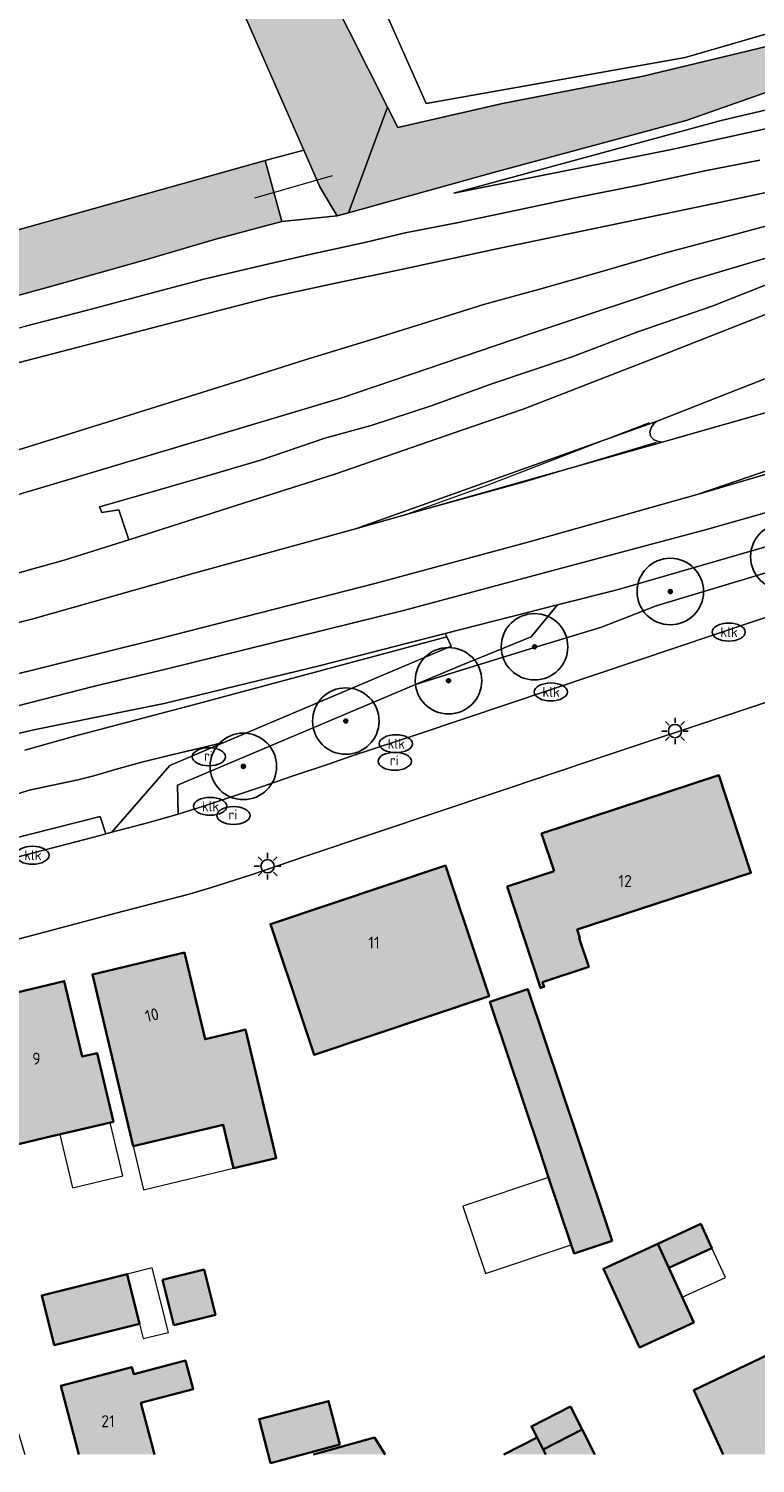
# Model space of a CAD drawing. Header units: metres. Extents: x 46249 to 49371, y 390656 to 391846.
# Tile 29 of 44: x 48940 to 48995, y 391541 to 391649. Entities that reach past the tile are written whole.
import ezdxf
from ezdxf.enums import TextEntityAlignment as Align

# ---------------------------------------------------------------- set-up
doc = ezdxf.new("R2010")
doc.units = ezdxf.units.M
for name, color, linetype, lineweight in [('B-WE-GR-BOOM-S', 90, 'Continuous', 25), ('B-WE-GR-BOUWLAND-G', 80, 'Continuous', 13), ('B-WE-GR-GRAS-G', 60, 'Continuous', 13), ('B-WE-GR-GRAS_KRUIDENRIJK-G', 80, 'Continuous', 18), ('B-WE-IE-MEUBILAIR-S', 7, 'Continuous', 25), ('B-WE-KW-KUNSTWERK_DUIKER-G', 170, 'Continuous', 18), ('B-WE-OG-BEBOUWING-G', 7, 'Continuous', 35), ('B-WE-OG-BEBOUWING_HUISNUMMER-T18', 10, 'Continuous', 18), ('B-WE-OG-BEBOUWING_LUIFEL-G', 7, 'Continuous', 18), ('B-WE-OG-TERREIN_ERF-G', 7, 'Continuous', 18), ('B-WE-OG-WATER_SLOOT-G', 120, 'Continuous', 18), ('B-WE-VH-GESLOTENVERHARDING_ASFALT-G', 10, 'Continuous', 18), ('B-WE-VH-GESLOTENVERHARDING_BETON-G', 10, 'Continuous', 18), ('B-WE-VH-OPENVERHARDING_STRAATBAKSTEEN-G', 90, 'Continuous', 18), ('B-WE-VH-OPENVERHARDING_TEGEL-G', 90, 'Continuous', 18), ('B-WE-VW-MARKERING-G', 7, 'Continuous', 18)]:
    doc.layers.add(name, color=color, linetype=linetype, lineweight=lineweight)
doc.layers.add('B-WE-OG-BEBOUWING-V', color=7, linetype='Continuous', lineweight=18, true_color=0xd46868)
doc.layers.add('B-WE-OG-WATER_SLOOT-V', color=7, linetype='Continuous', lineweight=18, true_color=0x99cae9)
doc.styles.add('NLCS-ISO', font='NLCS-ISO.ttf')
doc.styles.add('NLCS-ISO-ANNOTATIEF-T18', font='NLCS-ISO.ttf', dxfattribs={"height": 1.8})

# ---------------------------------------------------------------- blocks, each defined once
blk = doc.blocks.new('SIE-MEUBILAIR_PAAL_LICHTMAST-SO')
for points in [[(-0.62, 0), (-1, 0)], [(-0.71, 0.71), (-0.44, 0.44)], [(0, 1), (0, 0.62)], [(0.44, 0.44), (0.71, 0.71)], [(1, 0), (0.62, 0)], [(-0.71, -0.71), (-0.44, -0.44)], [(0, -0.62), (0, -1)], [(0.44, -0.44), (0.71, -0.71)]]:
    blk.add_lwpolyline(points)
blk.add_circle((0, 0), 0.5)
blk = doc.blocks.new('SIE-MEUBILAIR_PUT_RIOOLPUT-SO')
blk.add_ellipse((0, 0), major_axis=(1.25, 0), ratio=0.54)
at = {"style": 'NLCS-ISO'}
blk.add_text('ri', height=0.75, dxfattribs=at).set_placement((-0.04, 0.07), align=Align.MIDDLE_CENTER)
blk = doc.blocks.new('SIE-MEUBILAIR_PUT_KOLK-SO')
blk.add_ellipse((0, 0), major_axis=(1.25, 0), ratio=0.54)
at = {"style": 'NLCS-ISO'}
blk.add_text('klk', height=0.75, dxfattribs=at).set_placement((0.03, 0), align=Align.MIDDLE_CENTER)
blk = doc.blocks.new('SGR-BOOM_01')
h = blk.add_hatch(color=256)
edge = h.paths.add_edge_path()
edge.add_arc((0, 0), 0.15, 0, 360)
for radius in [2.5, 0.15, 0.045]:
    blk.add_circle((0, 0), radius)

msp = doc.modelspace()

# ---------------------------------------------------------------- hatches: boundary and pattern name
at = {"layer": 'B-WE-OG-BEBOUWING-V'}
for points in [[(48979.439, 391585.21), (48975.913, 391584.055), (48978.409, 391576.434), (48978.694, 391576.527), (48978.579, 391576.879), (48982.038, 391578.011), (48981.325, 391580.188), (48981.382, 391580.206), (48981.181, 391580.822), (48994.233, 391585.098), (48991.833, 391592.426), (48978.505, 391588.061)], [(48974.568, 391575.809), (48973.706, 391578.381), (48971.273, 391585.642), (48958.119, 391581.234), (48960.553, 391573.973), (48961.415, 391571.401)], [(48955.345, 391562.87), (48958.554, 391563.634), (48956.237, 391573.3), (48955.758, 391573.186), (48953.199, 391572.577), (48951.648, 391579.095), (48944.731, 391577.45), (48947.803, 391564.539), (48954.564, 391566.148), (48954.919, 391564.659)], [(48941.696, 391565.279), (48946.313, 391566.377), (48945.085, 391571.537), (48943.969, 391571.272), (48942.621, 391576.946), (48935.994, 391575.37), (48936.623, 391572.727), (48935.514, 391572.464), (48936.216, 391569.516), (48933.614, 391568.897), (48934.861, 391563.654)], [(48983.803, 391557.427), (48981.24, 391565.073), (48977.463, 391576.344), (48974.605, 391575.386), (48978.382, 391564.115), (48979.03, 391562.183), (48980.729, 391557.112), (48980.945, 391556.469)], [(48987.225, 391557.192), (48988.063, 391555.374), (48991.303, 391556.868), (48990.466, 391558.686)], [(48987.225, 391557.192), (48983.143, 391555.31), (48985.869, 391549.398), (48989.951, 391551.279), (48988.063, 391555.374)], [(48948.277, 391551.183), (48947.339, 391554.917), (48940.927, 391553.306), (48941.865, 391549.573)], [(48950.864, 391551.076), (48953.982, 391551.857), (48953.129, 391555.258), (48950.011, 391554.476)], [(48943.721, 391541.357), (48949.399, 391541.357), (48948.387, 391545.223), (48952.299, 391546.247), (48951.733, 391548.408), (48947.839, 391547.388), (48947.703, 391547.908), (48942.372, 391546.512)], [(48992.136, 391541.357), (48999.156, 391541.357), (48997.882, 391544.112), (48995.56, 391548.855), (48989.94, 391546.177)], [(48958.123, 391540.683), (48963.332, 391542.108), (48962.492, 391545.362), (48957.262, 391544.011)], [(48980.671, 391544.957), (48977.739, 391543.458), (48978.161, 391542.632), (48978.627, 391541.72), (48981.559, 391543.219)], [(48961.362, 391541.357), (48966.736, 391541.357), (48965.935, 391542.623)], [(48975.669, 391541.357), (48978.817, 391541.357), (48978.627, 391541.72), (48978.161, 391542.632)], [(48978.817, 391541.357), (48982.511, 391541.357), (48981.559, 391543.219), (48978.627, 391541.72)]]:
    msp.add_hatch(color=256, dxfattribs=at).paths.add_polyline_path(points)
at = {"layer": 'B-WE-OG-WATER_SLOOT-V'}
for points in [[(48893.116, 391845.854), (48888.395, 391845.854), (48891.296, 391834.69), (48901.723, 391794.562), (48910.069, 391761.312), (48911.092, 391757.236), (48911.127, 391757.143), (48914.415, 391748.382), (48936.721, 391693.891), (48960.626, 391639.441), (48961.83, 391636.698), (48962.783, 391635.085), (48963.128, 391634.501), (48963.974, 391634.736), (48966.924, 391642.673), (48961.085, 391654.286), (48939.583, 391703.323), (48926.38, 391732.778), (48920.137, 391749.337), (48916.359, 391758.203), (48913.086, 391769.21), (48911.29, 391776.923), (48909.956, 391782.655)], [(49014.117, 391650.345), (49010.369, 391652.96), (49010.25, 391652.8), (49009.774, 391652.239), (49009.232, 391651.742), (49008.633, 391651.315), (49007.986, 391650.966), (49007.3, 391650.7), (49000, 391648.35), (48986.123, 391645.018), (48975.568, 391642.964), (48967.693, 391641.143), (48966.924, 391642.673), (48963.974, 391634.736), (48974.879, 391637.769), (48989.371, 391641.687), (49000, 391645.4), (49003.15, 391646.3), (49011.75, 391649.25), (49011.752, 391649.251), (49013.5, 391649.9)], [(48957.713, 391638.67), (48929.928, 391630.881), (48904.174, 391624.236), (48892.654, 391621.166), (48880.986, 391618.07), (48868.587, 391614.785), (48855.605, 391611.341), (48845.456, 391608.58), (48834.003, 391605.421), (48821.049, 391601.829), (48812.567, 391599.43), (48803.502, 391596.871), (48794.241, 391594.275), (48785.889, 391592.001), (48775.354, 391589.116), (48765.837, 391586.523), (48762.203, 391585.488), (48761.954, 391585.95), (48758.156, 391583.904), (48760.039, 391580.938), (48760.403, 391580.366), (48769.436, 391582.818), (48779.882, 391585.635), (48790.219, 391588.482), (48801.018, 391591.315), (48815.479, 391595.035), (48824.522, 391597.376), (48824.679, 391597.417), (48829.801, 391598.679), (48837.731, 391601.026), (48847.181, 391603.709), (48855.435, 391605.964), (48863.164, 391608.019), (48871.082, 391610.161), (48879.878, 391612.517), (48885.959, 391614.112), (48892.161, 391615.881), (48899.989, 391617.955), (48907.077, 391619.891), (48913.189, 391621.593), (48920.533, 391623.525), (48928.747, 391625.722), (48933.95, 391627.101), (48941.522, 391629.178), (48948.553, 391631.153), (48953.925, 391632.718), (48958.98, 391634.069)], [(48854.833, 391611.131), (48854.833, 391605.8), (48855.435, 391605.964), (48863.164, 391608.019), (48871.082, 391610.161), (48879.878, 391612.517), (48885.959, 391614.112), (48892.161, 391615.881), (48899.989, 391617.955), (48907.077, 391619.891), (48913.189, 391621.593), (48920.533, 391623.525), (48928.747, 391625.722), (48933.95, 391627.101), (48941.522, 391629.178), (48948.553, 391631.153), (48953.925, 391632.718), (48958.98, 391634.069), (48957.713, 391638.67), (48929.928, 391630.881), (48904.174, 391624.236), (48892.654, 391621.166), (48880.986, 391618.07), (48868.587, 391614.785), (48855.605, 391611.341)]]:
    msp.add_hatch(color=256, dxfattribs=at).paths.add_polyline_path(points)

# ---------------------------------------------------------------- linework, layer by layer
at = {"layer": 'B-WE-GR-BOUWLAND-G', "ltscale": 0.2, "flags": 128}
msp.add_lwpolyline([(48854.833, 391611.131), (48855.605, 391611.341), (48868.587, 391614.785), (48880.986, 391618.07), (48892.654, 391621.166), (48904.174, 391624.236), (48929.928, 391630.881), (48957.713, 391638.67), (48960.626, 391639.441), (48936.721, 391693.891), (48914.415, 391748.382), (48911.127, 391757.143), (48854.833, 391750.462)], dxfattribs=at)
at = {"layer": 'B-WE-GR-GRAS-G', "ltscale": 0.2, "flags": 128}
msp.add_lwpolyline([(48893.116, 391845.854), (48909.956, 391782.655), (48911.29, 391776.923), (48911.492, 391776.974), (48918.106, 391756.469), (48929.351, 391729.217), (48933.055, 391724.851), (48954.619, 391677.226), (48969.832, 391642.962), (48989.279, 391646.402), (49008.726, 391652.091)], dxfattribs=at)
at = {"layer": 'B-WE-GR-GRAS_KRUIDENRIJK-G', "ltscale": 0.2, "flags": 128}
for points in [[(49008.726, 391652.091), (48989.279, 391646.402), (48969.832, 391642.962), (48954.619, 391677.226), (48933.055, 391724.851), (48929.351, 391729.217), (48918.106, 391756.469), (48911.492, 391776.974), (48911.29, 391776.923), (48911.29, 391776.923), (48913.086, 391769.21), (48916.359, 391758.203), (48920.137, 391749.337), (48926.38, 391732.778), (48939.583, 391703.323), (48961.085, 391654.286), (48966.924, 391642.673), (48967.693, 391641.143), (48975.568, 391642.964), (48986.123, 391645.018), (49000, 391648.35)], [(49000, 391645.4), (48989.371, 391641.687), (48974.879, 391637.769), (48963.974, 391634.736), (48963.128, 391634.501), (48958.98, 391634.069), (48953.925, 391632.718), (48948.553, 391631.153), (48941.522, 391629.178), (48933.95, 391627.101), (48928.747, 391625.722), (48920.533, 391623.525), (48913.189, 391621.593), (48907.077, 391619.891), (48899.989, 391617.955), (48892.161, 391615.881), (48885.959, 391614.112), (48879.878, 391612.517), (48871.082, 391610.161), (48863.164, 391608.019), (48855.435, 391605.964), (48854.833, 391605.8)], [(49000, 391645.4), (48989.371, 391641.687), (48974.879, 391637.769), (48963.974, 391634.736), (48963.128, 391634.501), (48958.98, 391634.069), (48953.925, 391632.718), (48948.553, 391631.153), (48941.522, 391629.178), (48933.95, 391627.101), (48928.747, 391625.722), (48920.533, 391623.525), (48913.189, 391621.593), (48907.077, 391619.891), (48899.989, 391617.955), (48892.161, 391615.881), (48885.959, 391614.112), (48879.878, 391612.517), (48871.082, 391610.161), (48863.164, 391608.019), (48855.435, 391605.964)], [(49000, 391642.079), (48988.265, 391639.505), (48971.899, 391636.205), (48992.003, 391641.674), (49000, 391643.563)], [(49000, 391642.079), (48988.265, 391639.505), (48971.899, 391636.205), (48992.003, 391641.674), (49000, 391643.563)], [(48847.946, 391602.07), (48860.69, 391605.419), (48871.955, 391608.491), (48882.449, 391611.318), (48891.551, 391613.68), (48898.356, 391615.438), (48909.368, 391618.282), (48921.625, 391621.479), (48927.952, 391623.097), (48933.676, 391624.631), (48939.701, 391626.207), (48944.275, 391627.38), (48948.787, 391628.586), (48953.202, 391629.762), (48957.361, 391630.752), (48960.945, 391631.562), (48965.325, 391632.517), (48968.256, 391633.227), (48972.125, 391633.97), (48976.409, 391634.894), (48980.899, 391635.831), (48985.945, 391636.838), (48990.771, 391637.88), (48994.892, 391638.695)], [(48854.833, 391603.88), (48860.69, 391605.419), (48871.955, 391608.491), (48882.449, 391611.318), (48891.551, 391613.68), (48898.356, 391615.438), (48909.368, 391618.282), (48921.625, 391621.479), (48927.952, 391623.097), (48933.676, 391624.631), (48939.701, 391626.207), (48944.275, 391627.38), (48948.787, 391628.586), (48953.202, 391629.762), (48957.361, 391630.752), (48960.945, 391631.562), (48965.325, 391632.517), (48968.256, 391633.227), (48972.125, 391633.97), (48976.409, 391634.894), (48980.899, 391635.831), (48985.945, 391636.838), (48990.771, 391637.88), (48994.892, 391638.695)], [(48995.376, 391636.249), (48991.977, 391635.533), (48986.548, 391634.406), (48981.022, 391633.249), (48975.003, 391631.989), (48968.06, 391630.493), (48963.124, 391629.468), (48958.155, 391628.381), (48954.741, 391627.524), (48941.848, 391624.148), (48931.287, 391621.411), (48923.745, 391619.441), (48915.769, 391617.34), (48908.119, 391615.402), (48900.488, 391613.365), (48898.971, 391612.967), (48891.002, 391610.879), (48882.967, 391608.818), (48874.951, 391606.658), (48867.458, 391604.698), (48860.508, 391602.839), (48854.369, 391601.284)], [(48995.376, 391636.249), (48991.977, 391635.533), (48986.548, 391634.406), (48981.022, 391633.249), (48975.003, 391631.989), (48968.06, 391630.493), (48963.124, 391629.468), (48958.155, 391628.381), (48954.741, 391627.524), (48941.848, 391624.148), (48931.287, 391621.411), (48923.745, 391619.441), (48915.769, 391617.34), (48908.119, 391615.402), (48900.488, 391613.365), (48898.971, 391612.967), (48891.002, 391610.879), (48882.967, 391608.818), (48874.951, 391606.658), (48867.458, 391604.698), (48860.508, 391602.839), (48854.833, 391601.402)], [(49000, 391634.976), (48992.179, 391632.871), (48987.907, 391631.74), (48982.851, 391630.258), (48978.259, 391628.975), (48974.24, 391627.872), (48970.794, 391626.79), (48966.055, 391625.303), (48960.726, 391623.684), (48955.849, 391622.132), (48946.643, 391619.24), (48936.033, 391615.934), (48928.859, 391614.186), (48923.037, 391612.844), (48914.559, 391610.699), (48907.482, 391608.97), (48898.829, 391606.945), (48888.871, 391604.524), (48879.881, 391602.386), (48870.949, 391600.208), (48863.568, 391598.473), (48854.283, 391596.279)], [(48854.283, 391596.279), (48863.568, 391598.473), (48870.949, 391600.208), (48879.881, 391602.386), (48888.871, 391604.524), (48898.829, 391606.945), (48907.482, 391608.97), (48914.559, 391610.699), (48923.037, 391612.844), (48928.859, 391614.186), (48936.033, 391615.934), (48946.643, 391619.24), (48955.849, 391622.132), (48960.726, 391623.684), (48966.055, 391625.303), (48970.794, 391626.79), (48974.24, 391627.872), (48978.259, 391628.975), (48982.851, 391630.258), (48987.907, 391631.74), (48992.179, 391632.871), (49000, 391634.976)], [(49000, 391634.976), (48992.179, 391632.871), (48987.907, 391631.74), (48982.851, 391630.258), (48978.259, 391628.975), (48974.24, 391627.872), (48970.794, 391626.79), (48966.055, 391625.303), (48960.726, 391623.684), (48955.849, 391622.132), (48946.643, 391619.24), (48936.033, 391615.934), (48928.859, 391614.186), (48923.037, 391612.844), (48914.559, 391610.699), (48907.482, 391608.97), (48898.829, 391606.945), (48888.871, 391604.524), (48879.881, 391602.386), (48870.949, 391600.208), (48863.568, 391598.473), (48854.833, 391596.409)], [(48854.833, 391596.409), (48863.568, 391598.473), (48870.949, 391600.208), (48879.881, 391602.386), (48888.871, 391604.524), (48898.829, 391606.945), (48907.482, 391608.97), (48914.559, 391610.699), (48923.037, 391612.844), (48928.859, 391614.186), (48936.033, 391615.934), (48946.643, 391619.24), (48955.849, 391622.132), (48960.726, 391623.684), (48966.055, 391625.303), (48970.794, 391626.79), (48974.24, 391627.872), (48978.259, 391628.975), (48982.851, 391630.258), (48987.907, 391631.74), (48992.179, 391632.871), (49000, 391634.976)], [(48854.833, 391592.229), (48855.191, 391592.316), (48866.458, 391595.083), (48878.797, 391598.116), (48890.693, 391601.059), (48894.254, 391601.942), (48901.419, 391603.718), (48912.353, 391606.409), (48933.217, 391611.802), (48941.543, 391614.258), (48951.497, 391617.224), (48963.414, 391620.805), (48977.718, 391625.661), (48989.625, 391629.607), (49000, 391632.7)], [(48855.191, 391592.316), (48866.458, 391595.083), (48878.797, 391598.116), (48890.693, 391601.059), (48894.254, 391601.942), (48901.419, 391603.718), (48912.353, 391606.409), (48933.217, 391611.802), (48941.543, 391614.258), (48951.497, 391617.224), (48963.414, 391620.805), (48977.718, 391625.661), (48989.625, 391629.607), (49000, 391632.7)], [(49000, 391632.7), (48989.625, 391629.607), (48977.718, 391625.661), (48963.414, 391620.805), (48951.497, 391617.224), (48941.543, 391614.258), (48933.217, 391611.802)], [(48937.094, 391607.089), (48942.617, 391608.597), (48947.47, 391610.146), (48947.47, 391610.146), (48946.732, 391612.402), (48945.454, 391612.196), (48945.262, 391612.609), (48948.887, 391613.642), (48953.645, 391615.03), (48957.359, 391616.125), (48962.204, 391617.779), (48965.685, 391618.728), (48970.205, 391620.22), (48974.749, 391621.878), (48980.734, 391623.875), (48985.665, 391625.767), (48991.311, 391627.719), (49000, 391631.15)], [(49000, 391631.15), (48991.311, 391627.719), (48985.665, 391625.767), (48980.734, 391623.875), (48974.749, 391621.878), (48970.205, 391620.22), (48965.685, 391618.728), (48962.204, 391617.779), (48957.359, 391616.125), (48953.645, 391615.03), (48948.887, 391613.642), (48945.262, 391612.609), (48945.454, 391612.196), (48946.732, 391612.402), (48947.47, 391610.146), (48955.054, 391612.566), (48962.962, 391615.081), (48972.571, 391618.417), (48977.103, 391619.973), (48987.226, 391623.897), (48997.234, 391627.835)], [(49000, 391616.422), (48990.188, 391613.548), (48977.577, 391609.991), (48966.071, 391606.874), (48949.711, 391602.699), (48937.765, 391599.733)], [(48937.95, 391597.351), (48944.899, 391599.139), (48950.344, 391600.441), (48968.131, 391604.832), (48978.965, 391607.724), (48990.904, 391610.918), (49000, 391613.494)], [(48939.66, 391594.313), (48943.392, 391595.367), (48952.239, 391597.696), (48971.366, 391602.842), (48971.244, 391603.087), (48961.882, 391600.69), (48950.137, 391597.833), (48940.21, 391595.811), (48933.736, 391594.298)], [(48939.66, 391594.313), (48943.392, 391595.367), (48952.239, 391597.696), (48971.366, 391602.842), (48971.366, 391602.842), (48971.244, 391603.087), (48961.882, 391600.69), (48950.137, 391597.833), (48940.21, 391595.811), (48933.736, 391594.298)], [(48935.757, 391589.959), (48939.981, 391591.314), (48943.53, 391592.054), (48944.84, 391592.4), (48946.554, 391592.879), (48948.362, 391593.388), (48950.38, 391593.898), (48952.272, 391594.353), (48954.495, 391594.858), (48954.604, 391594.888), (48971.712, 391602.144), (48971.366, 391602.842), (48952.239, 391597.696), (48943.392, 391595.367), (48939.66, 391594.313)], [(48935.757, 391589.959), (48939.981, 391591.314), (48939.981, 391591.314), (48943.53, 391592.054), (48944.84, 391592.4), (48946.554, 391592.879), (48948.362, 391593.388), (48950.38, 391593.898), (48952.272, 391594.353), (48954.495, 391594.858), (48954.604, 391594.888), (48971.712, 391602.144), (48971.366, 391602.842), (48952.239, 391597.696), (48943.392, 391595.367), (48939.66, 391594.313)], [(48928.722, 391583.601), (48945.312, 391587.912), (48945.753, 391588.029), (48945.328, 391589.338), (48931.551, 391585.853)], [(48928.722, 391583.601), (48945.312, 391587.912), (48945.753, 391588.029), (48945.328, 391589.338), (48931.551, 391585.853)]]:
    msp.add_lwpolyline(points, dxfattribs=at)
for points in [[(49027.712, 391651.869), (49027.79, 391651.9), (49028.904, 391652.369), (49028.7, 391652.9), (49030.143, 391653.602), (49028.286, 391656.029), (49023.255, 391654.362), (49019.429, 391653.32), (49018.074, 391651.419), (49017.309, 391650.347), (49014.169, 391647.948), (49009.576, 391645.825), (49000, 391643.563), (48992.003, 391641.674), (48971.899, 391636.205), (48988.265, 391639.505), (49000, 391642.079), (49003.81, 391642.915), (49011.645, 391644.588), (49020.325, 391648.935), (49023.624, 391650.239), (49024.26, 391650.49), (49027.712, 391651.869)], [(48960.626, 391639.441), (48957.713, 391638.67), (48958.98, 391634.069), (48963.128, 391634.501), (48962.783, 391635.085), (48961.83, 391636.698), (48960.626, 391639.441)], [(49004.861, 391610.517), (49004.421, 391612.116), (49001.795, 391611.39), (49000, 391610.893), (48995.428, 391609.627), (48984.186, 391606.382), (48979.691, 391605.242), (48977.716, 391602.833), (48972.423, 391600.696), (48969.018, 391599.255), (48971.323, 391599.981), (48977.648, 391601.929), (48982.993, 391603.564), (48987.11, 391605.186), (49004.861, 391610.517)], [(48951.172, 391589.494), (48953.096, 391590.11), (48954.817, 391590.684), (48957.513, 391591.596), (48959.74, 391592.369), (48962.398, 391593.249), (48964.267, 391593.902), (48969.232, 391595.518), (48982.585, 391600.009), (48997.485, 391605.013), (49005.916, 391607.808), (49005.798, 391608.234), (49005.448, 391609.511), (49005.153, 391610.586), (49004.861, 391610.517), (48987.11, 391605.186), (48982.993, 391603.564), (48977.648, 391601.929), (48971.323, 391599.981), (48969.018, 391599.255), (48951.12, 391591.681), (48951.172, 391589.494)], [(48931.08, 391588.165), (48931.457, 391586.315), (48931.551, 391585.853), (48945.328, 391589.338), (48945.753, 391588.029), (48946.196, 391588.146), (48950.56, 391593.173), (48954.604, 391594.888), (48954.495, 391594.858), (48952.272, 391594.353), (48950.38, 391593.898), (48948.362, 391593.388), (48946.554, 391592.879), (48944.84, 391592.4), (48943.53, 391592.054), (48939.981, 391591.314), (48935.757, 391589.959), (48933.853, 391589.325), (48932.538, 391588.82), (48931.08, 391588.165)]]:
    msp.add_lwpolyline(points, close=True, dxfattribs=at)
at = {"layer": 'B-WE-KW-KUNSTWERK_DUIKER-G', "ltscale": 0.2, "flags": 128}
msp.add_lwpolyline([(48956.94, 391635.86), (48962.78, 391637.55)], dxfattribs=at)
at = {"layer": 'B-WE-OG-BEBOUWING-G', "ltscale": 0.2, "flags": 128}
for points in [[(48979.439, 391585.21), (48975.913, 391584.055), (48978.409, 391576.434), (48978.694, 391576.527), (48978.579, 391576.879), (48982.038, 391578.011), (48981.325, 391580.188), (48981.382, 391580.206), (48981.181, 391580.822), (48994.233, 391585.098), (48991.833, 391592.426), (48978.505, 391588.061), (48979.439, 391585.21)], [(48974.568, 391575.809), (48973.706, 391578.381), (48971.273, 391585.642), (48958.119, 391581.234), (48960.553, 391573.973), (48961.415, 391571.401), (48974.568, 391575.809)], [(48955.345, 391562.87), (48958.554, 391563.634), (48956.237, 391573.3), (48955.758, 391573.186), (48953.199, 391572.577), (48951.648, 391579.095), (48944.731, 391577.45), (48947.803, 391564.539), (48954.564, 391566.148), (48954.919, 391564.659), (48955.345, 391562.87)], [(48941.696, 391565.279), (48946.313, 391566.377), (48945.085, 391571.537), (48943.969, 391571.272), (48942.621, 391576.946), (48935.994, 391575.37), (48936.623, 391572.727), (48935.514, 391572.464), (48936.216, 391569.516), (48933.614, 391568.897), (48934.861, 391563.654), (48941.696, 391565.279)], [(48983.803, 391557.427), (48981.24, 391565.073), (48977.463, 391576.344), (48974.605, 391575.386), (48978.382, 391564.115), (48979.03, 391562.183), (48980.729, 391557.112), (48980.945, 391556.469), (48983.803, 391557.427)], [(48987.225, 391557.192), (48988.063, 391555.374), (48991.303, 391556.868), (48990.466, 391558.686), (48987.225, 391557.192)], [(48987.225, 391557.192), (48983.143, 391555.31), (48985.869, 391549.398), (48989.951, 391551.279), (48988.063, 391555.374), (48987.225, 391557.192)], [(48948.277, 391551.183), (48947.339, 391554.917), (48940.927, 391553.306), (48941.865, 391549.573), (48948.277, 391551.183)], [(48950.864, 391551.076), (48953.982, 391551.857), (48953.129, 391555.258), (48950.011, 391554.476), (48950.864, 391551.076)], [(48958.123, 391540.683), (48963.332, 391542.108), (48962.492, 391545.362), (48957.262, 391544.011), (48958.123, 391540.683)], [(48980.671, 391544.957), (48977.739, 391543.458), (48978.161, 391542.632), (48978.627, 391541.72), (48981.559, 391543.219), (48980.671, 391544.957)]]:
    msp.add_lwpolyline(points, close=True, dxfattribs=at)
for points in [[(48949.399, 391541.357), (48948.387, 391545.223), (48952.299, 391546.247), (48951.733, 391548.408), (48947.839, 391547.388), (48947.703, 391547.908), (48942.372, 391546.512), (48943.721, 391541.357)], [(48999.156, 391541.357), (48997.882, 391544.112), (48995.56, 391548.855), (48989.94, 391546.177), (48992.136, 391541.357)], [(48966.736, 391541.357), (48965.935, 391542.623), (48961.362, 391541.357)], [(48978.817, 391541.357), (48978.627, 391541.72), (48978.161, 391542.632), (48975.669, 391541.357)], [(48982.511, 391541.357), (48981.559, 391543.219), (48978.627, 391541.72), (48978.817, 391541.357)]]:
    msp.add_lwpolyline(points, dxfattribs=at)
at = {"layer": 'B-WE-OG-BEBOUWING_LUIFEL-G', "ltscale": 0.2, "flags": 128}
for points in [[(48946.063, 391566.317), (48942.293, 391565.421), (48943.248, 391561.396), (48947.014, 391562.302), (48946.063, 391566.317)], [(48948.583, 391561.261), (48955.345, 391562.87), (48954.919, 391564.659), (48954.565, 391566.148), (48947.803, 391564.539), (48948.583, 391561.261)], [(48979.03, 391562.183), (48972.576, 391560.019), (48974.275, 391554.948), (48980.729, 391557.112), (48979.03, 391562.183)], [(48988.063, 391555.374), (48989.076, 391553.176), (48992.317, 391554.67), (48991.303, 391556.868), (48988.063, 391555.374)], [(48950.445, 391550.532), (48949.223, 391555.39), (48947.339, 391554.917), (48948.277, 391551.183), (48948.56, 391550.058), (48950.445, 391550.532)]]:
    msp.add_lwpolyline(points, close=True, dxfattribs=at)
at = {"layer": 'B-WE-OG-TERREIN_ERF-G', "ltscale": 0.2, "flags": 128}
for points in [[(49013.799, 391604.103), (48993.218, 391597.199), (48983.134, 391593.839), (48970.866, 391589.721), (48960.851, 391586.361), (48956.668, 391584.947), (48953.677, 391583.983), (48951.913, 391583.457), (48946.496, 391582.058), (48941.142, 391580.624), (48931.042, 391577.983), (48930.079, 391577.706), (48937.021, 391551.643), (48938.091, 391547.442), (48938.762, 391544.562), (48939.024, 391543.417), (48939.656, 391541.357)], [(48992.136, 391541.357), (48989.94, 391546.177), (48995.56, 391548.855), (48997.882, 391544.112), (49000.713, 391545.503), (48997.992, 391551.359), (49000.581, 391552.565), (49003.403, 391546.826), (49005.732, 391547.971), (49002.501, 391554.609), (49003.266, 391554.988), (49002.447, 391556.642), (49004.714, 391557.764), (49005.533, 391556.11), (49008.695, 391549.428), (49011.343, 391550.744), (49008.064, 391557.478), (49010.981, 391558.864), (49012.566, 391555.607), (49017.595, 391558.098), (49022.208, 391548.711), (49017.053, 391546.177), (49011.625, 391543.508), (49007.248, 391541.357)], [(48943.721, 391541.357), (48942.372, 391546.512), (48947.703, 391547.908), (48947.839, 391547.388), (48951.733, 391548.408), (48952.299, 391546.247), (48948.387, 391545.223), (48949.399, 391541.357)], [(48975.669, 391541.357), (48978.161, 391542.632), (48977.739, 391543.458), (48980.671, 391544.957), (48981.559, 391543.219), (48982.511, 391541.357)], [(48961.362, 391541.357), (48965.935, 391542.623), (48966.736, 391541.357)]]:
    msp.add_lwpolyline(points, dxfattribs=at)
for points in [[(48979.439, 391585.21), (48978.505, 391588.061), (48991.833, 391592.426), (48994.233, 391585.098), (48981.181, 391580.822), (48981.382, 391580.206), (48981.325, 391580.188), (48982.038, 391578.011), (48978.579, 391576.879), (48978.694, 391576.527), (48978.409, 391576.434), (48975.913, 391584.055), (48979.439, 391585.21)], [(48974.568, 391575.809), (48961.415, 391571.401), (48960.553, 391573.973), (48958.119, 391581.234), (48971.273, 391585.642), (48973.706, 391578.381), (48974.568, 391575.809)], [(48947.803, 391564.539), (48944.731, 391577.45), (48951.648, 391579.095), (48953.199, 391572.577), (48955.758, 391573.186), (48956.237, 391573.3), (48958.554, 391563.634), (48955.345, 391562.87), (48954.919, 391564.659), (48954.564, 391566.148), (48947.803, 391564.539)], [(48941.696, 391565.279), (48934.861, 391563.654), (48933.614, 391568.897), (48936.216, 391569.516), (48935.514, 391572.464), (48936.623, 391572.727), (48935.994, 391575.37), (48942.621, 391576.946), (48943.969, 391571.272), (48945.085, 391571.537), (48946.313, 391566.377), (48941.696, 391565.279)], [(48979.03, 391562.183), (48978.382, 391564.115), (48974.605, 391575.386), (48977.463, 391576.344), (48981.24, 391565.073), (48983.803, 391557.427), (48980.945, 391556.469), (48980.729, 391557.112), (48979.03, 391562.183)], [(48985.869, 391549.398), (48983.143, 391555.31), (48987.225, 391557.192), (48990.466, 391558.686), (48991.303, 391556.868), (48988.063, 391555.374), (48989.951, 391551.279), (48985.869, 391549.398)], [(48948.277, 391551.183), (48941.865, 391549.573), (48940.927, 391553.306), (48947.339, 391554.917), (48948.277, 391551.183)], [(48950.864, 391551.076), (48950.011, 391554.476), (48953.129, 391555.258), (48953.982, 391551.857), (48950.864, 391551.076)], [(48958.123, 391540.683), (48957.262, 391544.011), (48962.492, 391545.362), (48963.332, 391542.108), (48958.123, 391540.683)]]:
    msp.add_lwpolyline(points, close=True, dxfattribs=at)
at = {"layer": 'B-WE-OG-WATER_SLOOT-G', "ltscale": 0.2, "flags": 128}
for points in [[(48888.395, 391845.854), (48891.296, 391834.69), (48901.723, 391794.562), (48910.069, 391761.312), (48911.092, 391757.236), (48911.127, 391757.143), (48914.415, 391748.382), (48936.721, 391693.891), (48960.626, 391639.441), (48961.83, 391636.698), (48962.783, 391635.085), (48963.128, 391634.501), (48963.974, 391634.736), (48966.924, 391642.673), (48961.085, 391654.286), (48939.583, 391703.323), (48926.38, 391732.778), (48920.137, 391749.337), (48916.359, 391758.203), (48913.086, 391769.21), (48911.29, 391776.923), (48909.956, 391782.655), (48893.116, 391845.854)], [(48855.435, 391605.964), (48863.164, 391608.019), (48871.082, 391610.161), (48879.878, 391612.517), (48885.959, 391614.112), (48892.161, 391615.881), (48899.989, 391617.955), (48907.077, 391619.891), (48913.189, 391621.593), (48920.533, 391623.525), (48928.747, 391625.722), (48933.95, 391627.101), (48941.522, 391629.178), (48948.553, 391631.153), (48953.925, 391632.718), (48958.98, 391634.069), (48957.713, 391638.67), (48929.928, 391630.881), (48904.174, 391624.236), (48892.654, 391621.166), (48880.986, 391618.07), (48868.587, 391614.785), (48855.605, 391611.341)], [(48855.435, 391605.964), (48863.164, 391608.019), (48871.082, 391610.161), (48879.878, 391612.517), (48885.959, 391614.112), (48892.161, 391615.881), (48899.989, 391617.955), (48907.077, 391619.891), (48913.189, 391621.593), (48920.533, 391623.525), (48928.747, 391625.722), (48933.95, 391627.101), (48941.522, 391629.178), (48948.553, 391631.153), (48953.925, 391632.718), (48958.98, 391634.069), (48957.713, 391638.67), (48957.713, 391638.67), (48929.928, 391630.881), (48904.174, 391624.236), (48892.654, 391621.166), (48880.986, 391618.07), (48868.587, 391614.785), (48855.605, 391611.341)]]:
    msp.add_lwpolyline(points, dxfattribs=at)
msp.add_lwpolyline([(49014.117, 391650.345), (49010.369, 391652.96), (49010.25, 391652.8), (49009.774, 391652.239), (49009.232, 391651.742), (49008.633, 391651.315), (49007.986, 391650.966), (49007.3, 391650.7), (49000, 391648.35), (48986.123, 391645.018), (48975.568, 391642.964), (48967.693, 391641.143), (48966.924, 391642.673), (48963.974, 391634.736), (48974.879, 391637.769), (48989.371, 391641.687), (49000, 391645.4), (49003.15, 391646.3), (49011.75, 391649.25), (49011.752, 391649.251), (49013.5, 391649.9), (49014.117, 391650.345)], close=True, dxfattribs=at)
at = {"layer": 'B-WE-VH-GESLOTENVERHARDING_ASFALT-G', "ltscale": 0.2, "flags": 128}
for points in [[(48994.892, 391638.695), (48990.771, 391637.88), (48985.945, 391636.838), (48980.899, 391635.831), (48976.409, 391634.894), (48972.125, 391633.97), (48968.256, 391633.227), (48965.325, 391632.517), (48960.945, 391631.562), (48957.361, 391630.752), (48953.202, 391629.762), (48948.787, 391628.586), (48944.275, 391627.38), (48939.701, 391626.207)], [(48931.287, 391621.411), (48941.848, 391624.148), (48954.741, 391627.524), (48958.155, 391628.381), (48963.124, 391629.468), (48968.06, 391630.493), (48975.003, 391631.989), (48981.022, 391633.249), (48986.548, 391634.406), (48991.977, 391635.533), (48995.376, 391636.249)], [(48997.234, 391627.835), (48987.226, 391623.897), (48977.103, 391619.973), (48972.571, 391618.417), (48962.962, 391615.081), (48955.054, 391612.566), (48947.47, 391610.146), (48942.617, 391608.597), (48937.094, 391607.089), (48930.241, 391605.462), (48921.639, 391603.325), (48913.73, 391601.3), (48904.022, 391598.914), (48902.554, 391598.551), (48903.454, 391594.932), (48911.755, 391596.995), (48940.191, 391604.165), (48952.383, 391607.633), (48964.516, 391610.977), (48964.516, 391610.977), (48987.196, 391619.071), (48993.167, 391621.424), (48998.881, 391623.649)], [(49000, 391613.494), (48990.904, 391610.918), (48978.965, 391607.724), (48968.131, 391604.832), (48950.344, 391600.441), (48944.899, 391599.139), (48937.95, 391597.351), (48933.554, 391596.274), (48927.512, 391594.763), (48919.721, 391592.794), (48911.336, 391590.622), (48904.915, 391589.055), (48904.915, 391589.055), (48905.4, 391587.105), (48911.199, 391588.602), (48927.45, 391592.782), (48933.736, 391594.298), (48940.21, 391595.811), (48950.137, 391597.833), (48961.882, 391600.69), (48971.244, 391603.087), (48979.691, 391605.242), (48984.186, 391606.382), (48995.428, 391609.627)]]:
    msp.add_lwpolyline(points, dxfattribs=at)
for points in [[(48987.554, 391617.479), (48964.516, 391610.977), (48952.383, 391607.633), (48940.191, 391604.165), (48911.755, 391596.995), (48903.454, 391594.932), (48904.346, 391591.343), (48909.779, 391592.691), (48921.183, 391595.624), (48929.796, 391597.807), (48937.765, 391599.733), (48949.711, 391602.699), (48966.071, 391606.874), (48977.577, 391609.991), (48990.188, 391613.548), (49001.609, 391617.446), (49000.125, 391621.079), (48997.411, 391620.296), (48987.554, 391617.479)], [(48987.196, 391619.071), (48964.516, 391610.977), (48987.554, 391617.479), (48987.284, 391617.542), (48986.932, 391617.662), (48986.694, 391617.93), (48986.639, 391618.265), (48986.758, 391618.616), (48986.958, 391618.911), (48987.196, 391619.071)], [(49001.813, 391616.949), (49001.609, 391617.446), (48990.188, 391613.548), (49000, 391616.422), (49000.338, 391616.521), (49000.449, 391616.553), (49001.009, 391616.717), (49001.813, 391616.949)]]:
    msp.add_lwpolyline(points, close=True, dxfattribs=at)
at = {"layer": 'B-WE-VH-GESLOTENVERHARDING_BETON-G', "ltscale": 0.2, "flags": 128}
msp.add_lwpolyline([(49005.288, 391622.884), (49004.68, 391624.58), (49003.943, 391625.619), (49003.908, 391625.605), (49000, 391624.084), (48999.048, 391623.714), (48998.881, 391623.649), (48993.167, 391621.424), (48987.196, 391619.071), (48986.958, 391618.911), (48986.758, 391618.616), (48986.639, 391618.265), (48986.694, 391617.93), (48986.932, 391617.662), (48987.284, 391617.542), (48987.554, 391617.479), (48997.411, 391620.296), (48999.183, 391620.878), (49000, 391621.147), (49000.086, 391621.175), (49005.288, 391622.884)], close=True, dxfattribs=at)
at = {"layer": 'B-WE-VH-OPENVERHARDING_STRAATBAKSTEEN-G', "ltscale": 0.2, "flags": 128}
for points in [[(48997.485, 391605.013), (48982.585, 391600.009), (48969.232, 391595.518), (48964.267, 391593.902), (48962.398, 391593.249), (48959.74, 391592.369), (48957.513, 391591.596), (48954.817, 391590.684), (48953.096, 391590.11), (48951.172, 391589.494), (48951.092, 391589.468), (48949.067, 391588.907), (48946.196, 391588.146), (48945.753, 391588.029), (48945.312, 391587.912), (48928.722, 391583.601)], [(48931.042, 391577.983), (48941.142, 391580.624), (48946.496, 391582.058), (48951.913, 391583.457), (48953.677, 391583.983), (48956.668, 391584.947), (48960.851, 391586.361), (48970.866, 391589.721), (48983.134, 391593.839), (48993.218, 391597.199), (49013.799, 391604.103)]]:
    msp.add_lwpolyline(points, dxfattribs=at)
at = {"layer": 'B-WE-VH-OPENVERHARDING_TEGEL-G', "ltscale": 0.2, "flags": 128}
msp.add_lwpolyline([(48946.196, 391588.146), (48949.067, 391588.907), (48951.092, 391589.468), (48951.172, 391589.494), (48951.12, 391591.681), (48969.018, 391599.255), (48972.423, 391600.696), (48977.716, 391602.833), (48979.691, 391605.242), (48971.244, 391603.087), (48971.366, 391602.842), (48971.712, 391602.144), (48954.604, 391594.888), (48950.56, 391593.173), (48946.196, 391588.146)], close=True, dxfattribs=at)
at = {"layer": 'B-WE-VW-MARKERING-G', "ltscale": 0.2, "flags": 128}
msp.add_lwpolyline([(48986.593, 391618.93), (48974.47, 391614.257), (48968.464, 391612.088), (48977.373, 391614.555), (48987.133, 391617.492)], dxfattribs=at)

# ---------------------------------------------------------------- block references
at = {"layer": 'B-WE-GR-BOOM-S'}
for p in [(48996.704, 391608.871), (48988.172, 391606.25), (48977.972, 391602.096), (48971.502, 391599.539), (48963.78, 391596.507), (48956.083, 391593.098)]:
    msp.add_blockref('SGR-BOOM_01', p, dxfattribs=at)
at = {"layer": 'B-WE-IE-MEUBILAIR-S'}
for name, p in [('SIE-MEUBILAIR_PUT_KOLK-SO', (48992.563, 391603.199)), ('SIE-MEUBILAIR_PUT_KOLK-SO', (48979.191, 391598.697)), ('SIE-MEUBILAIR_PAAL_LICHTMAST-SO', (48988.528, 391595.758)), ('SIE-MEUBILAIR_PUT_KOLK-SO', (48967.547, 391594.806)), ('SIE-MEUBILAIR_PUT_RIOOLPUT-SO', (48953.494, 391593.823)), ('SIE-MEUBILAIR_PUT_RIOOLPUT-SO', (48967.461, 391593.482)), ('SIE-MEUBILAIR_PUT_KOLK-SO', (48953.585, 391590.095)), ('SIE-MEUBILAIR_PUT_RIOOLPUT-SO', (48955.341, 391589.404)), ('SIE-MEUBILAIR_PUT_KOLK-SO', (48940.233, 391586.416)), ('SIE-MEUBILAIR_PAAL_LICHTMAST-SO', (48957.906, 391585.586))]:
    msp.add_blockref(name, p, dxfattribs=at)

# ---------------------------------------------------------------- texts
at = {"layer": 'B-WE-OG-BEBOUWING_HUISNUMMER-T18', "style": 'NLCS-ISO-ANNOTATIEF-T18'}
for s, p in [('12', (48984.779, 391584.48)), ('11', (48965.9, 391579.844)), ('9', (48940.526, 391571.114)), ('21', (48945.907, 391543.851))]:
    msp.add_text(s, height=0.9, dxfattribs=at).set_placement(p, align=Align.MIDDLE_CENTER)
msp.add_text('10', height=0.9, rotation=13.4, dxfattribs=at).set_placement((48949.212, 391574.404), align=Align.MIDDLE_CENTER)

doc.saveas('drawing.dxf')
